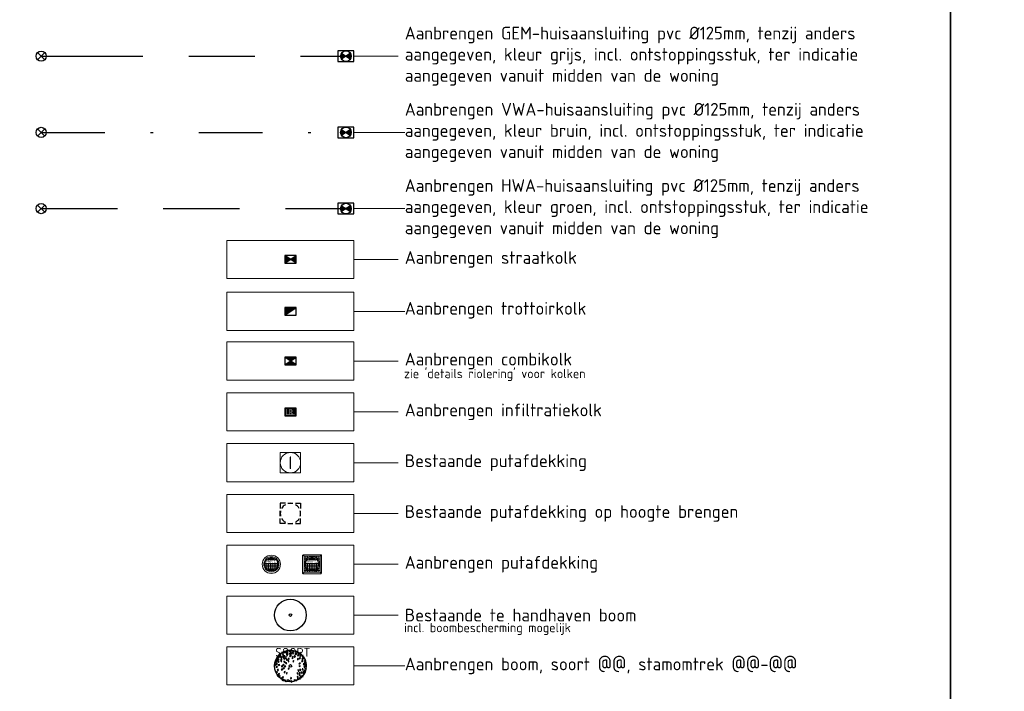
# Model space of a CAD drawing. Header units: metres. Extents: x 186340 to 190086, y 444329 to 445139.
# Tile 19 of 62: x 188104 to 188142, y 444988 to 445014. Entities that reach past the tile are written whole.
import ezdxf
from ezdxf.enums import TextEntityAlignment as Align

# ---------------------------------------------------------------- set-up
doc = ezdxf.new("R2010")
doc.units = ezdxf.units.M
doc.set_wipeout_variables(frame=1)
for name, pattern in [('RI-GWA_HUISAANSLUITING', [23, 4, -1.8, 2.6, -1.8, 4.6, -1.8, 4.6, -1.8]), ('RI-HWA_HUISAANSLUITING', [4.8, 3, -1.8]), ('RI-VWA_HUISAANSLUITING', [6.1, 2.5, -1.8, 0, -1.8])]:
    doc.linetypes.add(name, pattern=pattern)
doc.layers.get('0').update_dxf_attribs({"lineweight": 25})
doc.layers.add('B-WE-GR-BOOM-S', color=253, linetype='Continuous', lineweight=25, transparency=0.25)
doc.layers.add('N-WE-GR-BOOM-S', color=90, linetype='Continuous', lineweight=25, transparency=0.5)
for name, color, linetype, lineweight in [('B-WE-RI-PUTDEKSEL-S', 253, 'Continuous', 5), ('N-WE-AM-CONSTRUCTIELIJN-G', 30, 'Continuous', 25), ('N-WE-RI-COMBIKOLK-S', 7, 'Continuous', 25), ('N-WE-RI-DWA_HUISAANSLUITING_PVC_125-G', 20, 'RI-VWA_HUISAANSLUITING', 25), ('N-WE-RI-DWA_HULPSTUK-S', 20, 'Continuous', 25), ('N-WE-RI-GWA_HUISAANSLUITING_PVC_125-G', 30, 'RI-GWA_HUISAANSLUITING', 25), ('N-WE-RI-GWA_HULPSTUK-S', 30, 'Continuous', 25), ('N-WE-RI-HWA_HUISAANSLUITING_PVC_125-G', 150, 'RI-HWA_HUISAANSLUITING', 25), ('N-WE-RI-HWA_HULPSTUK-S', 150, 'Continuous', 25), ('N-WE-RI-ITR_KOLK-S', 94, 'Continuous', 25), ('N-WE-RI-OVERIG_RIOOLPUT-OPHOOGTEBRENGEN-S-200', 10, 'Continuous', 25), ('N-WE-RI-PUTDEKSEL-S', 251, 'Continuous', 5), ('N-WE-RI-STRAATKOLK-S', 7, 'Continuous', 25), ('N-WE-RI-TROTTOIRKOLK-S', 7, 'Continuous', 25), ('X-XX-AL-LEGENDA-G', 7, 'Continuous', 18), ('X-XX-AL-LEGENDA-T', 7, 'Continuous', 25)]:
    doc.layers.add(name, color=color, linetype=linetype, lineweight=lineweight)
doc.layers.add('X-XX-AL-HULPTEXT-T18', color=7, linetype='Continuous', lineweight=25, true_color=0xff7f9f, plot=False)
doc.layers.add('X-XX-AL-TEKENBLAD_HULPLIJN-G', color=7, linetype='Continuous', lineweight=18, true_color=0xff7f9f, plot=False)
doc.layers.add('X-XX-AL-TEKENBLADINDELING-S', color=7, linetype='Continuous', lineweight=25, plot=False)
doc.styles.add('NLCS-ISO', font='NLCS-ISO.ttf')
doc.styles.add('NLCS-ISO-M200-T18', font='NLCS-ISO.ttf', dxfattribs={"height": 0.36})
doc.styles.add('NLCS-ISO-M200-T25', font='NLCS-ISO.ttf', dxfattribs={"height": 0.5})
doc.styles.get("Standard").update_dxf_attribs({"font": 'NLCS-ISO.ttf'})

# ---------------------------------------------------------------- blocks, each defined once
blk = doc.blocks.new('BLADINDELING_VAKKEN')
at = {"layer": 'X-XX-AL-TEKENBLADINDELING-S', "flags": 128}
for points in [[(75, -45), (135, -45), (135, -295), (75, -295)], [(135, -45), (195, -45), (195, -295), (135, -295)]]:
    blk.add_lwpolyline(points, close=True, dxfattribs=at)
blk = doc.blocks.new('#TEKENBLADINDELING')
at = {"layer": 'X-XX-AL-TEKENBLADINDELING-S'}
blk.add_blockref('BLADINDELING_VAKKEN', (0, 0), dxfattribs=at)
blk = doc.blocks.new('N-SRI-KOLK_COMBINATIE-SO')
h = blk.add_hatch(color=256)
h.paths.add_polyline_path([(1.125, 0.75), (-1.125, 0.75), (0, 0)])
h.paths.add_polyline_path([(1.125, -0.75), (0, 0), (-1.125, -0.75)])
for p, q in [((-1.125, -0.75), (1.125, 0.75)), ((1.125, -0.75), (-1.125, 0.75))]:
    blk.add_line(p, q)
at = {"flags": 128}
blk.add_lwpolyline([(-1.125, -0.75), (1.125, -0.75), (1.125, 0.75), (-1.125, 0.75)], close=True, dxfattribs=at)
blk = doc.blocks.new('*U276')
for points in [[(-0.87, 0.58, 0.148069), (-1.05, 0, 0.148069), (-0.87, -0.58), (0, 0)], [(-0.87, 0.58, 0.148069), (-1.05, 0, 0.148069), (-0.87, -0.58), (0, 0)], [(0, 0), (0.87, -0.58, 0.148069), (1.05, 0, 0.148069), (0.87, 0.58)], [(0, 0), (0.87, -0.58, 0.148069), (1.05, 0, 0.148069), (0.87, 0.58)]]:
    blk.add_hatch(color=256).paths.add_polyline_path(points)
for p, q in [((0.87, 0.58), (-0.87, -0.58)), ((-0.87, 0.58), (0.87, -0.58)), ((0.87, 0.58), (-0.87, -0.58)), ((-0.87, 0.58), (0.87, -0.58))]:
    blk.add_line(p, q)
at = {"flags": 128}
blk.add_lwpolyline([(-1.58, -1.05), (1.57, -1.05), (1.57, 1.05), (-1.58, 1.05)], close=True, dxfattribs=at)
blk.add_lwpolyline([(-1.58, -1.05), (1.57, -1.05), (1.57, 1.05), (-1.58, 1.05)], close=True, dxfattribs=at)
blk.add_circle((0, 0), 1.05)
blk.add_circle((0, 0), 1.05)
blk = doc.blocks.new('SRI-HULP_INLAAT-SO')
for p, q in [((-0.71, 0.71), (0.71, -0.71)), ((-0.71, -0.71), (0.71, 0.71))]:
    blk.add_line(p, q)
blk.add_circle((0, 0), 1)
blk = doc.blocks.new('*U283')
blk.add_wipeout([(-1.125, 0.75), (-1.125, -0.75), (1.125, -0.75), (1.125, 0.75)])
h = blk.add_hatch(color=256)
h.dxf.hatch_style = 1
h.paths.add_polyline_path([(0, 0), (-1.125, 0.75), (-1.125, -0.75)])
h.paths.add_polyline_path([(1.125, 0.75), (0, 0), (1.125, -0.75)])
for p, q in [((-1.125, -0.75), (1.125, 0.75)), ((1.125, -0.75), (-1.125, 0.75))]:
    blk.add_line(p, q)
at = {"flags": 128}
blk.add_lwpolyline([(-1.125, -0.75), (1.125, -0.75), (1.125, 0.75), (-1.125, 0.75)], close=True, dxfattribs=at)
blk = doc.blocks.new('N-SRI-KOLK_IFILTR-SO')
at = {"ltscale": 0.1}
h = blk.add_hatch(color=256, dxfattribs=at)
h.paths.add_polyline_path([(1.125, 0.75), (-1.125, 0.75), (-1.125, -0.75), (1.125, -0.75)])
h.paths.add_polyline_path([(1.025, 0.65), (1.025, -0.65), (-1.025, -0.65), (-1.025, 0.65)], flags=16)
h = blk.add_hatch(dxfattribs=at)
h.set_pattern_fill('DOTS', color=256, scale=0.175, style=0)
h.set_pattern_definition([(0, (-0.975, -0.6), (0.138906, 0.277813), [0, -0.277813])])
h.paths.add_polyline_path([(-1.025, -0.65), (1.025, -0.65), (1.025, 0.65), (-1.025, 0.65)])
at = {"flags": 128}
for points in [[(-1.125, -0.75), (1.125, -0.75), (1.125, 0.75), (-1.125, 0.75)], [(-1.025, -0.65), (1.025, -0.65), (1.025, 0.65), (-1.025, 0.65)], [(-1.025, -0.65), (1.025, -0.65), (1.025, 0.65), (-1.025, 0.65)]]:
    blk.add_lwpolyline(points, close=True, dxfattribs=at)
blk = doc.blocks.new('*U264')
blk.add_wipeout([(-1.125, 0.75), (-1.125, -0.75), (1.125, -0.75), (1.125, 0.75)])
blk.add_hatch(color=256).paths.add_polyline_path([(1.125, 0.75), (-1.125, 0.75), (-1.125, -0.75)])
blk.add_line((-1.125, -0.75), (1.125, 0.75))
at = {"flags": 128}
blk.add_lwpolyline([(-1.125, -0.75), (1.125, -0.75), (1.125, 0.75), (-1.125, 0.75)], close=True, dxfattribs=at)
blk = doc.blocks.new('SRI-PUT_INSPECTIE_ROND_SO')
blk.add_wipeout([(-0.006, 0.358), (0.054, 0.354), (0.11, 0.341), (0.159, 0.321), (0.191, 0.303), (0.228, 0.276), (0.267, 0.239), (0.291, 0.209), (0.311, 0.177), (0.34, 0.113), (0.353, 0.063), (0.358, 0.006), (0.356, -0.039), (0.344, -0.101), (0.326, -0.149), (0.308, -0.183), (0.288, -0.213), (0.256, -0.251), (0.22, -0.283), (0.173, -0.314), (0.136, -0.332), (0.112, -0.34), (0.078, -0.35), (0.036, -0.357), (0.01, -0.358), (-0.028, -0.357), (-0.079, -0.35), (-0.126, -0.336), (-0.171, -0.316), (-0.21, -0.291), (-0.255, -0.252), (-0.28, -0.224), (-0.307, -0.186), (-0.322, -0.158), (-0.342, -0.108), (-0.354, -0.061), (-0.358, -0.022), (-0.356, 0.049), (-0.351, 0.077), (-0.335, 0.128), (-0.323, 0.155), (-0.299, 0.198), (-0.264, 0.243), (-0.229, 0.276), (-0.182, 0.309), (-0.141, 0.33), (-0.107, 0.342), (-0.058, 0.354)])
for points in [[(-0.261, 0.035), (0.261, 0.035)], [(-0.246, 0.096), (-0.246, -0.096)], [(-0.197, 0.175), (0.197, 0.175)], [(-0.176, 0.197), (-0.176, 0.175)], [(-0.176, 0.035), (-0.176, -0.197)], [(-0.106, 0.241), (-0.106, 0.175)], [(-0.106, 0.035), (-0.106, -0.242)], [(-0.097, 0.245), (0.097, 0.245)], [(-0.036, 0.261), (-0.036, 0.245)], [(-0.036, 0.035), (-0.036, -0.175)], [(0.034, 0.261), (0.034, 0.245)], [(0.034, 0.035), (0.034, -0.175)], [(0.104, 0.242), (0.104, 0.175)], [(0.104, 0.035), (0.104, -0.242)], [(0.174, 0.197), (0.174, 0.175)], [(0.174, 0.035), (0.174, -0.197)], [(0.244, 0.098), (0.244, -0.098)], [(-0.261, -0.035), (0.261, -0.035)], [(-0.242, -0.105), (0.241, -0.105)], [(-0.197, -0.175), (0.197, -0.175)], [(-0.097, -0.245), (0.097, -0.245)], [(-0.036, -0.245), (-0.036, -0.261)], [(0.034, -0.245), (0.034, -0.261)]]:
    blk.add_lwpolyline(points)
for points in [[(-0.068, 0.225), (0.067, 0.225), (0.067, 0.195), (-0.068, 0.195)], [(-0.038, 0.202), (-0.01, 0.202), (-0.01, 0.218), (-0.038, 0.218)], [(0.037, 0.202), (0.009, 0.202), (0.009, 0.218), (0.037, 0.218)], [(-0.068, -0.195), (0.067, -0.195), (0.067, -0.225), (-0.068, -0.225)], [(-0.038, -0.218), (-0.01, -0.218), (-0.01, -0.202), (-0.038, -0.202)], [(0.037, -0.218), (0.009, -0.218), (0.009, -0.202), (0.037, -0.202)]]:
    blk.add_lwpolyline(points, close=True)
for radius in [0.359, 0.299, 0.264]:
    blk.add_circle((0, 0), radius)
blk.add_text('PROVIEL', height=0.07).set_placement((0, 0.103), align=Align.MIDDLE_CENTER)
blk = doc.blocks.new('SRI-PUT-INSPECTIE_VK_SO')
blk.add_wipeout([(-0.355, 0.376), (-0.375, 0.356), (-0.375, -0.354), (-0.355, -0.374), (0.355, -0.374), (0.375, -0.354), (0.375, 0.356), (0.355, 0.376)])
for p, q in [((-0.375, 0.356), (-0.355, 0.376)), ((-0.375, 0.356), (-0.375, -0.354)), ((-0.365, 0.366), (-0.315, 0.315)), ((0.355, 0.376), (-0.355, 0.376)), ((0.314, 0.315), (0.365, 0.366)), ((0.355, 0.376), (0.375, 0.356)), ((0.375, -0.354), (0.375, 0.356)), ((-0.355, -0.374), (-0.375, -0.354)), ((-0.315, -0.314), (-0.365, -0.364)), ((-0.355, -0.374), (0.355, -0.374)), ((0.314, -0.314), (0.365, -0.364)), ((0.375, -0.354), (0.355, -0.374))]:
    blk.add_line(p, q)
at = {"lineweight": 5}
for points in [[(0.314, -0.314), (0.314, 0.315), (-0.315, 0.315), (-0.315, -0.314)], [(-0.068, 0.225), (0.067, 0.225), (0.067, 0.195), (-0.068, 0.195)], [(-0.038, 0.202), (-0.01, 0.202), (-0.01, 0.218), (-0.038, 0.218)], [(0.037, 0.202), (0.009, 0.202), (0.009, 0.218), (0.037, 0.218)], [(-0.068, -0.195), (0.067, -0.195), (0.067, -0.225), (-0.068, -0.225)], [(-0.038, -0.218), (-0.01, -0.218), (-0.01, -0.202), (-0.038, -0.202)], [(0.037, -0.218), (0.009, -0.218), (0.009, -0.202), (0.037, -0.202)]]:
    blk.add_lwpolyline(points, close=True, dxfattribs=at)
for points in [[(-0.315, 0.245), (-0.171, 0.245)], [(-0.315, 0.175), (-0.242, 0.175)], [(-0.315, 0.105), (-0.28, 0.105)], [(-0.315, 0.035), (-0.297, 0.035)], [(-0.261, 0.035), (0.261, 0.035)], [(-0.246, 0.315), (-0.246, 0.17)], [(-0.246, 0.096), (-0.246, -0.096)], [(-0.197, 0.175), (0.197, 0.175)], [(-0.176, 0.315), (-0.176, 0.242)], [(-0.176, 0.197), (-0.176, 0.175)], [(-0.176, 0.035), (-0.176, -0.196)], [(-0.106, 0.315), (-0.106, 0.28)], [(-0.106, 0.242), (-0.106, 0.175)], [(-0.106, 0.035), (-0.106, -0.241)], [(-0.097, 0.245), (0.097, 0.245)], [(-0.036, 0.315), (-0.036, 0.297)], [(-0.036, 0.261), (-0.036, 0.245)], [(-0.036, 0.035), (-0.036, -0.175)], [(0.034, 0.315), (0.034, 0.297)], [(0.034, 0.262), (0.034, 0.245)], [(0.034, 0.035), (0.034, -0.175)], [(0.104, 0.315), (0.104, 0.28)], [(0.104, 0.242), (0.104, 0.175)], [(0.104, 0.035), (0.104, -0.242)], [(0.17, 0.245), (0.314, 0.245)], [(0.174, 0.315), (0.174, 0.242)], [(0.174, 0.198), (0.174, 0.175)], [(0.174, 0.035), (0.174, -0.197)], [(0.242, 0.175), (0.314, 0.175)], [(0.244, 0.315), (0.244, 0.172)], [(0.244, 0.099), (0.244, -0.098)], [(0.279, 0.105), (0.314, 0.105)], [(0.296, 0.035), (0.314, 0.035)], [(-0.315, -0.035), (-0.297, -0.035)], [(-0.315, -0.105), (-0.28, -0.105)], [(-0.315, -0.175), (-0.242, -0.175)], [(-0.315, -0.245), (-0.171, -0.245)], [(-0.261, -0.035), (0.261, -0.035)], [(-0.246, -0.17), (-0.246, -0.314)], [(-0.242, -0.105), (0.241, -0.105)], [(-0.197, -0.175), (0.197, -0.175)], [(-0.176, -0.241), (-0.176, -0.314)], [(-0.106, -0.279), (-0.106, -0.314)], [(-0.097, -0.245), (0.097, -0.245)], [(-0.036, -0.245), (-0.036, -0.261)], [(-0.036, -0.296), (-0.036, -0.314)], [(0.034, -0.245), (0.034, -0.261)], [(0.034, -0.296), (0.034, -0.314)], [(0.104, -0.279), (0.104, -0.314)], [(0.17, -0.245), (0.314, -0.245)], [(0.174, -0.242), (0.174, -0.314)], [(0.242, -0.175), (0.314, -0.175)], [(0.244, -0.171), (0.244, -0.314)], [(0.279, -0.105), (0.314, -0.105)], [(0.296, -0.035), (0.314, -0.035)]]:
    blk.add_lwpolyline(points, dxfattribs=at)
for radius in [0.299, 0.264]:
    blk.add_circle((0, 0), radius, dxfattribs=at)
for start, end in [(173.7707, 186.2585), (216.5083, 233.4888)]:
    blk.add_arc((0, 0), 0.299, start, end, dxfattribs=at)
blk.add_text('PROVIEL', height=0.07, dxfattribs=at).set_placement((0, 0.104), align=Align.MIDDLE_CENTER)
blk = doc.blocks.new('SRI-PUT_INSPECTIE-SO')
at = {"flags": 128}
blk.add_lwpolyline([(-2, -2), (2, -2), (2, 2), (-2, 2)], close=True, dxfattribs=at)
blk.add_circle((0, 0), 2)
at = {"style": 'NLCS-ISO'}
blk.add_text('I', height=2.5, dxfattribs=at).set_placement((0, -0.01), align=Align.MIDDLE_CENTER)
blk = doc.blocks.new('*U294')
for p, q in [((-0.358, 0.366), (-0.399, 0.374)), ((-0.399, 0.374), (-0.374, 0.333)), ((-0.374, 0.333), (-0.341, 0.333)), ((-0.341, 0.333), (-0.358, 0.366))]:
    blk.add_line(p, q)
for points in [[(-0.415, 0.407), (-0.448, 0.415), (-0.432, 0.374), (-0.399, 0.374)], [(-0.407, 0.465), (-0.44, 0.481), (-0.423, 0.44), (-0.391, 0.44)], [(-0.292, 0.53), (-0.333, 0.547), (-0.317, 0.498), (-0.284, 0.498)], [(-0.284, 0.456), (-0.317, 0.465), (-0.3, 0.423), (-0.267, 0.423)], [(-0.234, 0.563), (-0.267, 0.58), (-0.259, 0.53), (-0.226, 0.53)], [(-0.226, 0.399), (-0.267, 0.407), (-0.243, 0.366), (-0.21, 0.366)], [(-0.169, 0.547), (-0.201, 0.563), (-0.201, 0.522), (-0.169, 0.514)], [(-0.127, 0.514), (-0.16, 0.53), (-0.152, 0.481), (-0.119, 0.481)], [(-0.119, 0.596), (-0.152, 0.613), (-0.136, 0.563), (-0.103, 0.563)], [(-0.119, 0.448), (-0.152, 0.465), (-0.144, 0.423), (-0.111, 0.415)], [(-0.029, 0.613), (-0.062, 0.621), (-0.045, 0.58), (-0.012, 0.58)], [(-0.045, 0.481), (-0.029, 0.448), (-0.012, 0.481), (-0.029, 0.514)], [(-0.037, 0.391), (-0.012, 0.358), (0.004, 0.399), (-0.029, 0.423)], [(0.021, 0.613), (0.029, 0.58), (0.053, 0.613), (0.037, 0.646)], [(0.021, 0.489), (0.037, 0.456), (0.053, 0.498), (0.029, 0.522)], [(0.053, 0.563), (0.07, 0.53), (0.086, 0.572), (0.062, 0.596)], [(0.086, 0.498), (0.095, 0.456), (0.119, 0.489), (0.111, 0.522)], [(0.095, 0.58), (0.103, 0.539), (0.136, 0.58), (0.111, 0.604)], [(0.152, 0.374), (0.16, 0.333), (0.193, 0.366), (0.177, 0.399)], [(0.169, 0.572), (0.185, 0.539), (0.21, 0.58), (0.185, 0.604)], [(0.201, 0.456), (0.226, 0.432), (0.234, 0.481), (0.21, 0.498)], [(0.21, 0.514), (0.226, 0.481), (0.251, 0.522), (0.226, 0.547)], [(0.284, 0.522), (0.292, 0.481), (0.325, 0.514), (0.308, 0.547)], [(0.325, 0.423), (0.325, 0.456), (0.284, 0.432), (0.292, 0.399)], [(0.358, 0.506), (0.358, 0.465), (0.399, 0.498), (0.391, 0.53)], [(0.374, 0.415), (0.374, 0.374), (0.407, 0.399), (0.407, 0.432)], [(0.456, 0.399), (0.456, 0.358), (0.498, 0.391), (0.489, 0.423)], [(-0.604, 0.062), (-0.637, 0.045), (-0.604, 0.021), (-0.572, 0.037)], [(-0.588, 0.16), (-0.629, 0.152), (-0.596, 0.119), (-0.563, 0.127)], [(-0.539, 0.185), (-0.58, 0.185), (-0.555, 0.144), (-0.522, 0.16)], [(-0.539, 0.095), (-0.58, 0.078), (-0.539, 0.062), (-0.514, 0.078)], [(-0.522, 0.251), (-0.555, 0.243), (-0.53, 0.21), (-0.498, 0.226)], [(-0.506, 0.333), (-0.547, 0.325), (-0.514, 0.292), (-0.481, 0.308)], [(-0.465, 0.185), (-0.506, 0.177), (-0.465, 0.144), (-0.44, 0.16)], [(-0.465, 0.275), (-0.498, 0.267), (-0.465, 0.234), (-0.44, 0.243)], [(-0.456, 0.374), (-0.489, 0.366), (-0.465, 0.333), (-0.432, 0.341)], [(-0.448, 0.062), (-0.481, 0.045), (-0.44, 0.021), (-0.415, 0.037)], [(-0.349, 0.21), (-0.391, 0.21), (-0.366, 0.177), (-0.333, 0.177)], [(-0.341, 0.275), (-0.382, 0.284), (-0.366, 0.243), (-0.333, 0.243)], [(-0.325, 0.004), (-0.358, -0.021), (-0.308, -0.029), (-0.292, -0.004)], [(-0.284, 0.358), (-0.317, 0.374), (-0.3, 0.325), (-0.267, 0.325)], [(-0.275, 0.062), (-0.308, 0.045), (-0.267, 0.029), (-0.243, 0.053)], [(-0.234, 0.3), (-0.275, 0.3), (-0.251, 0.259), (-0.218, 0.275)], [(-0.218, 0.177), (-0.259, 0.193), (-0.243, 0.144), (-0.21, 0.144)], [(-0.218, 0.004), (-0.251, -0.029), (-0.201, -0.037), (-0.185, -0.012)], [(-0.185, 0.284), (-0.152, 0.284), (-0.169, 0.325), (-0.201, 0.317)], [(-0.16, 0.127), (-0.193, 0.136), (-0.177, 0.095), (-0.144, 0.095)], [(-0.127, 0.259), (-0.16, 0.267), (-0.152, 0.226), (-0.119, 0.226)], [(-0.062, 0.201), (-0.095, 0.218), (-0.095, 0.177), (-0.062, 0.16)], [(-0.045, 0.292), (-0.078, 0.308), (-0.078, 0.267), (-0.045, 0.259)], [(0.062, 0.317), (0.07, 0.275), (0.103, 0.317), (0.086, 0.341)], [(0.103, 0.193), (0.103, 0.152), (0.136, 0.185), (0.127, 0.218)], [(0.284, 0.275), (0.275, 0.243), (0.317, 0.267), (0.308, 0.3)], [(0.358, 0.004), (0.325, -0.012), (0.374, -0.029), (0.391, -0.012)], [(0.358, 0.111), (0.333, 0.078), (0.374, 0.078), (0.391, 0.111)], [(0.358, 0.308), (0.341, 0.275), (0.382, 0.292), (0.391, 0.325)], [(0.465, 0.21), (0.44, 0.177), (0.481, 0.177), (0.498, 0.201)], [(0.465, 0.292), (0.448, 0.259), (0.498, 0.267), (0.498, 0.3)], [(0.514, 0.333), (0.481, 0.308), (0.53, 0.3), (0.547, 0.333)], [(0.53, 0.086), (0.498, 0.078), (0.53, 0.045), (0.563, 0.062)], [(0.572, 0.16), (0.539, 0.144), (0.58, 0.127), (0.604, 0.16)], [(0.563, 0.226), (0.547, 0.193), (0.588, 0.193), (0.604, 0.226)], [(0.588, 0.029), (0.555, 0.012), (0.596, -0.004), (0.621, 0.012)], [(0.604, 0.103), (0.572, 0.086), (0.613, 0.062), (0.637, 0.086)], [(-0.539, -0.021), (-0.572, -0.045), (-0.522, -0.053), (-0.506, -0.029)], [(-0.539, -0.226), (-0.572, -0.259), (-0.522, -0.259), (-0.506, -0.226)], [(-0.506, -0.144), (-0.522, -0.169), (-0.481, -0.177), (-0.465, -0.144)], [(-0.506, -0.358), (-0.522, -0.391), (-0.473, -0.391), (-0.465, -0.358)], [(-0.465, -0.308), (-0.489, -0.333), (-0.448, -0.333), (-0.432, -0.3)], [(-0.44, -0.407), (-0.44, -0.44), (-0.399, -0.415), (-0.415, -0.382)], [(-0.349, -0.127), (-0.366, -0.16), (-0.317, -0.16), (-0.308, -0.127)], [(-0.267, -0.078), (-0.3, -0.095), (-0.259, -0.119), (-0.234, -0.095)], [(-0.218, -0.259), (-0.21, -0.218), (-0.251, -0.234), (-0.251, -0.267)], [(-0.16, -0.284), (-0.152, -0.325), (-0.127, -0.284), (-0.144, -0.259)], [(-0.078, -0.095), (-0.095, -0.127), (-0.045, -0.111), (-0.045, -0.078)], [(0.292, -0.284), (0.259, -0.259), (0.259, -0.308), (0.292, -0.317)], [(0.325, -0.169), (0.292, -0.16), (0.308, -0.201), (0.341, -0.201)], [(0.366, -0.341), (0.333, -0.325), (0.349, -0.374), (0.382, -0.374)], [(0.374, -0.267), (0.341, -0.259), (0.358, -0.3), (0.391, -0.292)], [(0.407, -0.136), (0.366, -0.127), (0.382, -0.169), (0.415, -0.169)], [(0.448, -0.243), (0.407, -0.251), (0.44, -0.284), (0.465, -0.275)], [(0.489, -0.391), (0.448, -0.374), (0.465, -0.415), (0.498, -0.423)], [(0.489, -0.119), (0.456, -0.111), (0.473, -0.152), (0.506, -0.152)], [(0.53, -0.234), (0.489, -0.234), (0.522, -0.275), (0.547, -0.259)], [(0.53, -0.292), (0.489, -0.292), (0.514, -0.333), (0.547, -0.325)], [(0.555, -0.029), (0.522, -0.029), (0.555, -0.062), (0.58, -0.045)], [(0.563, -0.185), (0.522, -0.185), (0.547, -0.226), (0.58, -0.218)], [(0.596, -0.095), (0.563, -0.111), (0.604, -0.127), (0.629, -0.111)], [(-0.366, -0.481), (-0.374, -0.514), (-0.333, -0.489), (-0.341, -0.456)], [(-0.317, -0.547), (-0.325, -0.58), (-0.284, -0.555), (-0.292, -0.522)], [(-0.308, -0.448), (-0.308, -0.481), (-0.267, -0.456), (-0.284, -0.423)], [(-0.267, -0.555), (-0.251, -0.596), (-0.226, -0.555), (-0.243, -0.53)], [(-0.201, -0.58), (-0.185, -0.621), (-0.16, -0.58), (-0.185, -0.555)], [(-0.111, -0.571), (-0.095, -0.604), (-0.078, -0.563), (-0.103, -0.539)], [(-0.012, -0.596), (-0.021, -0.563), (-0.045, -0.604), (-0.029, -0.629)], [(0.037, -0.489), (0.029, -0.448), (0.004, -0.489), (0.021, -0.514)], [(0.07, -0.613), (0.045, -0.58), (0.029, -0.629), (0.053, -0.646)], [(0.177, -0.563), (0.152, -0.539), (0.144, -0.58), (0.169, -0.604)], [(0.243, -0.555), (0.21, -0.53), (0.201, -0.571), (0.226, -0.588)], [(0.3, -0.432), (0.275, -0.407), (0.267, -0.448), (0.292, -0.465)], [(0.308, -0.498), (0.275, -0.481), (0.275, -0.53), (0.308, -0.539)], [(0.382, -0.481), (0.349, -0.465), (0.366, -0.514), (0.399, -0.514)], [(0.423, -0.423), (0.391, -0.407), (0.399, -0.456), (0.432, -0.465)]]:
    blk.add_lwpolyline(points, close=True)
for radius in [0.625, 0.05]:
    blk.add_circle((0, 0), radius)
blk = doc.blocks.new('*U297')
for radius in [0.625, 0.05]:
    blk.add_circle((0, 0), radius)
blk = doc.blocks.new('SRI-PUT_OPHOOGTEBRENGEN-SO')
for p, q in [((-0.5, 2), (0.5, 2)), ((-2, -0.5), (-2, 0.5)), ((2, -0.5), (2, 0.5)), ((-0.5, -2), (0.5, -2))]:
    blk.add_line(p, q)
for points in [[(-1, 2), (-2, 2), (-2, 1)], [(1, 2), (2, 2), (2, 1)], [(-1, -2), (-2, -2), (-2, -1)], [(1, -2), (2, -2), (2, -1)]]:
    blk.add_lwpolyline(points)
for start, end in [(75.5225, 104.4775), (165.5225, 194.4775), (120, 150), (30, 60), (345.5225, 14.4775), (210, 240), (300, 330), (255.5225, 284.4775)]:
    blk.add_arc((0, 0), 2, start, end)

msp = doc.modelspace()

# ---------------------------------------------------------------- linework, layer by layer
at = {"layer": 'N-WE-RI-DWA_HUISAANSLUITING_PVC_125-G', "flags": 128}
msp.add_lwpolyline([(188104.608, 445009.812), (188116.593, 445009.812)], dxfattribs=at)
at = {"layer": 'N-WE-RI-GWA_HUISAANSLUITING_PVC_125-G', "flags": 128}
msp.add_lwpolyline([(188104.608, 445012.812), (188116.593, 445012.812)], dxfattribs=at)
at = {"layer": 'N-WE-RI-HWA_HUISAANSLUITING_PVC_125-G', "flags": 128}
msp.add_lwpolyline([(188104.608, 445006.812), (188116.593, 445006.812)], dxfattribs=at)
at = {"layer": 'X-XX-AL-LEGENDA-G', "flags": 128}
for points in [[(188111.908, 445002.017), (188116.908, 445002.017), (188116.908, 445003.517), (188111.908, 445003.517)], [(188111.908, 445000.062), (188116.908, 445000.062), (188116.908, 445001.562), (188111.908, 445001.562)], [(188111.908, 444998.062), (188116.908, 444998.062), (188116.908, 444999.562), (188111.908, 444999.562)], [(188111.908, 444996.062), (188116.908, 444996.062), (188116.908, 444997.562), (188111.908, 444997.562)], [(188111.908, 444994.062), (188116.908, 444994.062), (188116.908, 444995.562), (188111.908, 444995.562)], [(188111.908, 444992.062), (188116.908, 444992.062), (188116.908, 444993.562), (188111.908, 444993.562)], [(188116.908, 444990.062), (188111.908, 444990.062), (188111.908, 444991.562), (188116.908, 444991.562)], [(188116.908, 444988.062), (188111.908, 444988.062), (188111.908, 444989.562), (188116.908, 444989.562)]]:
    msp.add_lwpolyline(points, close=True, dxfattribs=at)
at = {"layer": 'X-XX-AL-TEKENBLAD_HULPLIJN-G', "flags": 128}
for points in [[(188116.908, 445012.812), (188118.908, 445012.812)], [(188116.908, 445004.812), (188118.908, 445004.812)], [(188116.908, 445000.812), (188118.908, 445000.812)], [(188116.908, 444998.812), (188118.908, 444998.812)], [(188116.908, 444996.812), (188118.908, 444996.812)], [(188116.908, 444994.812), (188118.908, 444994.812)], [(188116.908, 444992.812), (188118.908, 444992.812)], [(188116.908, 444990.812), (188118.908, 444990.812)]]:
    msp.add_lwpolyline(points, dxfattribs=at)

# ---------------------------------------------------------------- block references
at = {"layer": 'B-WE-GR-BOOM-S'}
msp.add_blockref('*U297', (188114.408, 444990.812), dxfattribs=at)
at = {"layer": 'B-WE-RI-PUTDEKSEL-S', "xscale": 0.2, "yscale": 0.2, "zscale": 0.2}
msp.add_blockref('SRI-PUT_INSPECTIE-SO', (188114.408, 444996.812), dxfattribs=at)
at = {"layer": 'N-WE-AM-CONSTRUCTIELIJN-G'}
msp.add_blockref('#TEKENBLADINDELING', (188005.361, 445139.088), dxfattribs=at)
at = {"layer": 'N-WE-GR-BOOM-S'}
ref = msp.add_blockref('*U294', (188114.408, 444988.812), dxfattribs=at)
ref.add_attrib('SOORT', 'SOORT', dxfattribs={"layer": '0', "ltscale": 0.1, "height": 0.35, "style": 'NLCS-ISO'}).set_placement((188114.499, 444989.344), align=Align.MIDDLE_CENTER)
at = {"layer": 'N-WE-RI-COMBIKOLK-S', "xscale": 0.2, "yscale": 0.2, "zscale": 0.2}
msp.add_blockref('N-SRI-KOLK_COMBINATIE-SO', (188114.408, 445000.812), dxfattribs=at)
at = {"layer": 'N-WE-RI-DWA_HULPSTUK-S', "ltscale": 0.2, "xscale": 0.2, "yscale": 0.2, "zscale": 0.2}
for name, p in [('SRI-HULP_INLAAT-SO', (188104.608, 445009.812)), ('*U276', (188116.593, 445009.812))]:
    msp.add_blockref(name, p, dxfattribs=at)
at = {"layer": 'N-WE-RI-GWA_HULPSTUK-S', "ltscale": 0.2, "xscale": 0.2, "yscale": 0.2, "zscale": 0.2}
for name, p in [('SRI-HULP_INLAAT-SO', (188104.608, 445012.812)), ('*U276', (188116.593, 445012.812))]:
    msp.add_blockref(name, p, dxfattribs=at)
at = {"layer": 'N-WE-RI-HWA_HULPSTUK-S', "ltscale": 0.2, "xscale": 0.2, "yscale": 0.2, "zscale": 0.2}
msp.add_blockref('SRI-HULP_INLAAT-SO', (188104.608, 445006.812), dxfattribs=at)
at = {"layer": 'N-WE-RI-HWA_HULPSTUK-S', "xscale": 0.2, "yscale": 0.2, "zscale": 0.2}
msp.add_blockref('*U276', (188116.593, 445006.812), dxfattribs=at)
at = {"layer": 'N-WE-RI-ITR_KOLK-S', "xscale": 0.2, "yscale": 0.2, "zscale": 0.2}
msp.add_blockref('N-SRI-KOLK_IFILTR-SO', (188114.408, 444998.812), dxfattribs=at)
at = {"layer": 'N-WE-RI-OVERIG_RIOOLPUT-OPHOOGTEBRENGEN-S-200', "xscale": 0.2, "yscale": 0.2, "zscale": 0.2}
msp.add_blockref('SRI-PUT_OPHOOGTEBRENGEN-SO', (188114.408, 444994.812), dxfattribs=at)

# ---------------------------------------------------------------- next in the draw order: block references
at = {"layer": 'N-WE-RI-PUTDEKSEL-S'}
for name, p in [('SRI-PUT_INSPECTIE_ROND_SO', (188113.658, 444992.812)), ('SRI-PUT-INSPECTIE_VK_SO', (188115.258, 444992.812))]:
    msp.add_blockref(name, p, dxfattribs=at)
at = {"layer": 'N-WE-RI-STRAATKOLK-S', "xscale": 0.2, "yscale": 0.2, "zscale": 0.2}
msp.add_blockref('*U283', (188114.408, 445004.812), dxfattribs=at)
at = {"layer": 'N-WE-RI-TROTTOIRKOLK-S', "xscale": 0.2, "yscale": 0.2, "zscale": 0.2}
msp.add_blockref('*U264', (188114.408, 445002.767), dxfattribs=at)

# ---------------------------------------------------------------- next in the draw order: texts
at = {"layer": 'X-XX-AL-LEGENDA-T', "char_height": 0.5, "attachment_point": 4, "style": 'NLCS-ISO-M200-T25', "bg_fill": 2}
for s, insert in [('Aanbrengen GEM-huisaansluiting pvc %%C125mm, tenzij anders \\Paangegeven, kleur grijs, incl. ontstoppingsstuk, ter indicatie \\Paangegeven vanuit midden van de woning', (188118.908, 445012.812)), ('Aanbrengen VWA-huisaansluiting pvc %%C125mm, tenzij anders\\Paangegeven, kleur bruin, incl. ontstoppingsstuk, ter indicatie\\Paangegeven vanuit midden van de woning ', (188118.908, 445009.812)), ('Aanbrengen HWA-huisaansluiting pvc %%C125mm, tenzij anders \\Paangegeven, kleur groen, incl. ontstoppingsstuk, ter indicatie \\Paangegeven vanuit midden van de woning ', (188118.908, 445006.812)), ('Aanbrengen straatkolk', (188118.907, 445004.812)), ('Aanbrengen trottoirkolk', (188118.907, 445002.812)), ('Aanbrengen combikolk', (188118.907, 445000.812)), ('Aanbrengen infiltratiekolk', (188118.907, 444998.812)), ('Bestaande putafdekking', (188118.907, 444996.812)), ('Bestaande putafdekking op hoogte brengen', (188118.907, 444994.812)), ('Aanbrengen putafdekking', (188118.907, 444992.812)), ('Bestaande te handhaven boom', (188118.908, 444990.812)), ('Aanbrengen boom, soort @@, stamomtrek @@-@@', (188118.908, 444988.812))]:
    msp.add_mtext(s, dxfattribs=dict(at, insert=insert))

# ---------------------------------------------------------------- next in the draw order: linework, layer by layer
at = {"layer": 'X-XX-AL-LEGENDA-G', "flags": 128}
msp.add_lwpolyline([(188111.908, 445004.062), (188116.908, 445004.062), (188116.908, 445005.562), (188111.908, 445005.562)], close=True, dxfattribs=at)
at = {"layer": 'X-XX-AL-TEKENBLAD_HULPLIJN-G', "flags": 128}
for points in [[(188116.908, 445009.812), (188118.908, 445009.812)], [(188116.908, 445006.812), (188118.908, 445006.812)], [(188116.908, 445002.767), (188118.908, 445002.767)], [(188116.908, 444988.812), (188118.908, 444988.812)]]:
    msp.add_lwpolyline(points, dxfattribs=at)

# ---------------------------------------------------------------- next in the draw order: texts
at = {"layer": 'X-XX-AL-HULPTEXT-T18', "style": 'NLCS-ISO-M200-T18'}
for s, p in [("zie 'details riolering' voor kolken", (188118.876, 445000.138)), ('incl. boombescherming mogelijk', (188118.876, 444990.138))]:
    msp.add_text(s, height=0.36, dxfattribs=at).set_placement(p)

doc.saveas('drawing.dxf')
